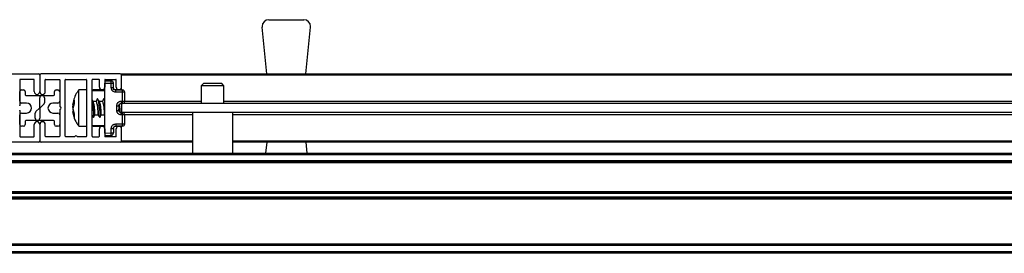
# Model space of a CAD drawing. Header units: millimetres. Extents: x 3236.23 to 3237.93, y 3074.95 to 3075.01.
# Tile 3 of 4: x 3237.0798 to 3237.2963, y 3074.9547 to 3075.006. Entities that reach past the tile are written whole.
import ezdxf

# ---------------------------------------------------------------- set-up
doc = ezdxf.new("R2010")
doc.units = ezdxf.units.MM
doc.layers.add('SANINDUSA', color=3, linetype='Continuous')

msp = doc.modelspace()

# ---------------------------------------------------------------- linework, layer by layer
at = {"layer": 'SANINDUSA'}
for p, q in [((3237.134089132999, 3074.994099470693), (3237.133058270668, 3075.004349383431)), ((3237.134550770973, 3075.005999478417), (3237.142233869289, 3075.005999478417)), ((3237.142695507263, 3074.994099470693), (3237.143726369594, 3075.004349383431)), ((3237.066492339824, 3074.994099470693), (3237.083892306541, 3074.994099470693)), ((3237.084192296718, 3074.993799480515), (3237.084192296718, 3074.99019947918)), ((3237.101892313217, 3074.994099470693), (3237.0844923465, 3074.994099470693)), ((3237.102192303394, 3074.994099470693), (3237.486192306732, 3074.994099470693)), ((3237.102192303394, 3074.994099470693), (3237.102192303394, 3074.993799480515)), ((3237.486192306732, 3074.993799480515), (3237.102192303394, 3074.993799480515)), ((3237.102192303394, 3074.991199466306), (3237.102192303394, 3074.993799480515)), ((3237.079792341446, 3074.99279949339), (3237.079792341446, 3074.98715403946)), ((3237.082892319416, 3074.992899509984), (3237.079892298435, 3074.992899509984)), ((3237.08299233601, 3074.99019947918), (3237.08299233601, 3074.99279949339)), ((3237.085392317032, 3074.99019947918), (3237.085392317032, 3074.99279949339)), ((3237.085492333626, 3074.992899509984), (3237.088492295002, 3074.992899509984)), ((3237.088592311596, 3074.99279949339), (3237.088592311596, 3074.98715403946)), ((3237.089792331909, 3074.9803994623), (3237.089792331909, 3074.99279949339)), ((3237.089892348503, 3074.992899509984), (3237.094392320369, 3074.992899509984)), ((3237.094492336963, 3074.99279949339), (3237.094492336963, 3074.9803994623)), ((3237.095692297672, 3074.9803994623), (3237.095692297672, 3074.99279949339)), ((3237.097192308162, 3074.992899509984), (3237.095792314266, 3074.992899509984)), ((3237.097292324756, 3074.991199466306), (3237.097292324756, 3074.99279949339)), ((3237.09849234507, 3074.99279949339), (3237.09849234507, 3074.991199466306)), ((3237.09849234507, 3074.992599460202), (3237.099901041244, 3074.992574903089)), ((3237.09849234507, 3074.981099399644), (3237.09849234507, 3074.992099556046)), ((3237.09849234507, 3074.992099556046), (3237.099901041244, 3074.992074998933)), ((3237.098592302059, 3074.992899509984), (3237.100892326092, 3074.992899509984)), ((3237.099901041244, 3074.991090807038), (3237.099901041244, 3074.992074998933)), ((3237.099901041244, 3074.992074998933), (3237.100392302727, 3074.992074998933)), ((3237.100392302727, 3074.991090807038), (3237.100392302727, 3074.992074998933)), ((3237.100992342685, 3074.991199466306), (3237.100992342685, 3074.99279949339)), ((3237.102192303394, 3074.990568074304), (3237.102192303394, 3074.991199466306)), ((3237.12019231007, 3074.991999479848), (3237.119692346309, 3074.991499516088)), ((3237.119692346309, 3074.991499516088), (3237.119692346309, 3074.987599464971)), ((3237.124692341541, 3074.991499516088), (3237.119692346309, 3074.991499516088)), ((3237.120195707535, 3074.991999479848), (3237.12019231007, 3074.991999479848)), ((3237.124192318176, 3074.991999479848), (3237.120195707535, 3074.991999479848)), ((3237.124692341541, 3074.991499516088), (3237.124192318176, 3074.991999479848)), ((3237.124692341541, 3074.987599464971), (3237.124692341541, 3074.991499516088)), ((3237.079792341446, 3074.988099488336), (3237.079792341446, 3074.99019947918)), ((3237.080192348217, 3074.990599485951), (3237.080592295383, 3074.990599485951)), ((3237.080992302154, 3074.99019947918), (3237.080992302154, 3074.989499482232)), ((3237.081142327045, 3074.989349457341), (3237.084692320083, 3074.989349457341)), ((3237.084692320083, 3074.989349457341), (3237.087242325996, 3074.989349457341)), ((3237.087392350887, 3074.989499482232), (3237.087392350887, 3074.99019947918)), ((3237.087792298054, 3074.990599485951), (3237.088192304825, 3074.990599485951)), ((3237.088592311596, 3074.99019947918), (3237.088592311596, 3074.988099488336)), ((3237.094492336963, 3074.990599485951), (3237.09276886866, 3074.990599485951)), ((3237.09276886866, 3074.982599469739), (3237.09276886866, 3074.990599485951)), ((3237.09849234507, 3074.990399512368), (3237.095692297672, 3074.990399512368)), ((3237.09849234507, 3074.990599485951), (3237.09589233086, 3074.990599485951)), ((3237.100432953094, 3074.990624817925), (3237.100392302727, 3074.990812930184)), ((3237.102192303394, 3074.990599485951), (3237.100438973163, 3074.990599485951)), ((3237.100883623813, 3074.990590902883), (3237.10240103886, 3074.99056443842)), ((3237.10240103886, 3074.99006447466), (3237.100883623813, 3074.990090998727)), ((3237.10240103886, 3074.988113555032), (3237.10240103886, 3074.99006447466)), ((3237.102892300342, 3074.99006447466), (3237.10240103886, 3074.99006447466)), ((3237.102892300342, 3074.988113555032), (3237.102892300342, 3074.99006447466)), ((3237.081292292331, 3074.987699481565), (3237.080192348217, 3074.987699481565)), ((3237.084192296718, 3074.986688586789), (3237.084192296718, 3074.988849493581)), ((3237.08502682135, 3074.987350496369), (3237.084258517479, 3074.98665908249)), ((3237.085192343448, 3074.988849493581), (3237.085192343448, 3074.987722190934)), ((3237.088192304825, 3074.987699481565), (3237.087092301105, 3074.987699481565)), ((3237.088838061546, 3074.986771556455), (3237.088610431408, 3074.987096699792)), ((3237.091437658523, 3074.987360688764), (3237.091771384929, 3074.98830011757)), ((3237.091771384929, 3074.987541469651), (3237.091437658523, 3074.98650971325)), ((3237.09169246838, 3074.987297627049), (3237.091437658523, 3074.987360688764)), ((3237.091437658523, 3074.986821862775), (3237.09155645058, 3074.987331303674)), ((3237.091437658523, 3074.98668924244), (3237.091601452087, 3074.987320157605)), ((3237.091771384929, 3074.98830011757), (3237.091771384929, 3074.987541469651)), ((3237.095929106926, 3074.988070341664), (3237.095692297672, 3074.988401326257)), ((3237.096628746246, 3074.988059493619), (3237.095936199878, 3074.988059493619)), ((3237.096834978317, 3074.988639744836), (3237.096603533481, 3074.988026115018)), ((3237.097329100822, 3074.988070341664), (3237.096914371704, 3074.988650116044)), ((3237.098028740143, 3074.988059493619), (3237.097336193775, 3074.988059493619)), ((3237.098234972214, 3074.988639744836), (3237.098003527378, 3074.988026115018)), ((3237.09849234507, 3074.988401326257), (3237.0983143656, 3074.988650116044)), ((3237.101101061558, 3074.986090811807), (3237.101101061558, 3074.987108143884)), ((3237.10159232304, 3074.987108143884), (3237.10159232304, 3074.986090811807)), ((3237.102083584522, 3074.9881080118), (3237.10240103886, 3074.988113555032)), ((3237.10240103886, 3074.987613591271), (3237.102083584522, 3074.987608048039)), ((3237.102192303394, 3074.987599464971), (3237.102192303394, 3074.987609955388)), ((3237.486192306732, 3074.987599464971), (3237.102192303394, 3074.987599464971)), ((3237.102192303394, 3074.987599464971), (3237.102192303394, 3074.98559949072)), ((3237.10240103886, 3074.988113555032), (3237.102892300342, 3074.988113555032)), ((3237.102892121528, 3074.988099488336), (3237.119692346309, 3074.988099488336)), ((3237.124692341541, 3074.988099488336), (3237.46369232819, 3074.988099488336)), ((3237.079792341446, 3074.98604491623), (3237.079792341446, 3074.9803994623)), ((3237.079792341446, 3074.98299947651), (3237.079792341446, 3074.985099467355)), ((3237.080192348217, 3074.985499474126), (3237.081292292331, 3074.985499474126)), ((3237.083192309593, 3074.98434946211), (3237.083192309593, 3074.985476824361)), ((3237.083357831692, 3074.985848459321), (3237.084126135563, 3074.9865398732)), ((3237.084192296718, 3074.986510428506), (3237.084192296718, 3074.98434946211)), ((3237.087092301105, 3074.985499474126), (3237.088192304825, 3074.985499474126)), ((3237.088592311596, 3074.98604491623), (3237.088592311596, 3074.9803994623)), ((3237.088592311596, 3074.985099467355), (3237.088592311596, 3074.98299947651)), ((3237.088610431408, 3074.986102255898), (3237.088838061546, 3074.986427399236)), ((3237.091437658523, 3074.98650971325), (3237.091771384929, 3074.985224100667)), ((3237.091437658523, 3074.986377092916), (3237.09155645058, 3074.985867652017)), ((3237.091771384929, 3074.984625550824), (3237.091437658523, 3074.985838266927)), ((3237.091771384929, 3074.985224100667), (3237.091771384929, 3074.984625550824)), ((3237.095692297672, 3074.984937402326), (3237.095970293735, 3074.984548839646)), ((3237.096049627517, 3074.984559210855), (3237.096281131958, 3074.985172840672)), ((3237.096268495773, 3074.985139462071), (3237.096978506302, 3074.985139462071)), ((3237.096955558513, 3074.985128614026), (3237.097370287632, 3074.984548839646)), ((3237.097449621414, 3074.984559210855), (3237.097681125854, 3074.985172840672)), ((3237.09766848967, 3074.985139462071), (3237.098378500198, 3074.985139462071)), ((3237.09835555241, 3074.985128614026), (3237.09849234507, 3074.984937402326)), ((3237.101637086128, 3074.98588809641), (3237.10159232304, 3074.986318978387)), ((3237.102083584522, 3074.985590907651), (3237.10240103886, 3074.985585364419)), ((3237.10240103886, 3074.985085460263), (3237.102083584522, 3074.985091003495)), ((3237.486192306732, 3074.98559949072), (3237.102192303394, 3074.98559949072)), ((3237.102192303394, 3074.985589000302), (3237.102192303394, 3074.98559949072)), ((3237.10240103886, 3074.98313448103), (3237.10240103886, 3074.985085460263)), ((3237.102892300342, 3074.985085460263), (3237.10240103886, 3074.985085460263)), ((3237.117742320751, 3074.985099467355), (3237.102892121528, 3074.985099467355)), ((3237.102892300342, 3074.98313448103), (3237.102892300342, 3074.985085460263)), ((3237.117742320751, 3074.98559949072), (3237.117742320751, 3074.976699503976)), ((3237.126642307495, 3074.976699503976), (3237.126642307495, 3074.98559949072)), ((3237.461742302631, 3074.985099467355), (3237.126642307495, 3074.985099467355)), ((3237.080592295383, 3074.982599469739), (3237.080192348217, 3074.982599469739)), ((3237.080992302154, 3074.983699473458), (3237.080992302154, 3074.98299947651)), ((3237.083692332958, 3074.983849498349), (3237.081142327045, 3074.983849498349)), ((3237.08299233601, 3074.9803994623), (3237.08299233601, 3074.98299947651)), ((3237.087242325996, 3074.983849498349), (3237.083692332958, 3074.983849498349)), ((3237.084192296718, 3074.98299947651), (3237.084192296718, 3074.979399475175)), ((3237.085392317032, 3074.9803994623), (3237.085392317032, 3074.98299947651)), ((3237.087392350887, 3074.98299947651), (3237.087392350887, 3074.983699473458)), ((3237.088192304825, 3074.982599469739), (3237.087792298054, 3074.982599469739)), ((3237.09276886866, 3074.982599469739), (3237.094492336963, 3074.982599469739)), ((3237.095692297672, 3074.982799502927), (3237.09849234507, 3074.982799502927)), ((3237.09589233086, 3074.982599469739), (3237.09849234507, 3074.982599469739)), ((3237.100438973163, 3074.982599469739), (3237.102192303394, 3074.982599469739)), ((3237.100883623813, 3074.983107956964), (3237.10240103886, 3074.98313448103)), ((3237.10240103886, 3074.982634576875), (3237.100883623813, 3074.982608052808)), ((3237.102192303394, 3074.981999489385), (3237.102192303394, 3074.982630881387)), ((3237.10240103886, 3074.98313448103), (3237.102892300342, 3074.98313448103)), ((3237.097292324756, 3074.9803994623), (3237.097292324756, 3074.981999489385)), ((3237.09849234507, 3074.981999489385), (3237.09849234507, 3074.9803994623)), ((3237.09849234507, 3074.981099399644), (3237.099901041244, 3074.981124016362)), ((3237.09849234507, 3074.980599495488), (3237.099901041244, 3074.980624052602)), ((3237.099901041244, 3074.981124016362), (3237.099901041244, 3074.982108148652)), ((3237.099901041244, 3074.981124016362), (3237.100392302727, 3074.981124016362)), ((3237.100392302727, 3074.982108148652), (3237.100392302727, 3074.981124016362)), ((3237.100992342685, 3074.9803994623), (3237.100992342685, 3074.981999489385)), ((3237.102192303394, 3074.979399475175), (3237.102192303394, 3074.981999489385)), ((3237.083892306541, 3074.979099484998), (3237.066492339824, 3074.979099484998)), ((3237.079892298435, 3074.980299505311), (3237.082892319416, 3074.980299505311)), ((3237.101892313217, 3074.979099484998), (3237.0844923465, 3074.979099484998)), ((3237.088492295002, 3074.980299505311), (3237.085492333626, 3074.980299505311)), ((3237.091842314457, 3074.980299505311), (3237.089892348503, 3074.980299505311)), ((3237.094392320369, 3074.980299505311), (3237.092442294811, 3074.980299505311)), ((3237.095792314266, 3074.980299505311), (3237.097192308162, 3074.980299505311)), ((3237.100892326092, 3074.980299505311), (3237.098592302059, 3074.980299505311)), ((3237.102192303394, 3074.979399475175), (3237.102192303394, 3074.979099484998)), ((3237.102192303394, 3074.979399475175), (3237.117742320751, 3074.979399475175)), ((3237.117742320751, 3074.979099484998), (3237.102192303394, 3074.979099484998)), ((3237.126642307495, 3074.979399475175), (3237.461742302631, 3074.979399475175)), ((3237.461742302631, 3074.979099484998), (3237.126642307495, 3074.979099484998)), ((3237.134089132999, 3074.979099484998), (3237.133847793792, 3074.976699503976)), ((3237.142695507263, 3074.979099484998), (3237.14293684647, 3074.976699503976)), ((3236.280192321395, 3074.976699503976), (3237.888192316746, 3074.976699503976)), ((3236.280192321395, 3074.976399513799), (3237.888192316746, 3074.976399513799)), ((3237.888192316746, 3074.974999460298), (3236.280192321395, 3074.974999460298)), ((3237.888192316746, 3074.97469947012), (3236.280192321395, 3074.97469947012)), ((3237.888192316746, 3074.974599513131), (3236.280192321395, 3074.974599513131)), ((3236.280192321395, 3074.968299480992), (3237.888192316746, 3074.968299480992)), ((3236.280192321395, 3074.968199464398), (3237.888192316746, 3074.968199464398)), ((3236.280192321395, 3074.967899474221), (3237.888192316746, 3074.967899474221)), ((3237.888192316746, 3074.96699950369), (3236.280192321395, 3074.96699950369)), ((3237.888192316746, 3074.966699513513), (3236.280192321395, 3074.966699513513)), ((3237.888192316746, 3074.966599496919), (3236.280192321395, 3074.966599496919)), ((3236.280192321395, 3074.956799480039), (3237.888192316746, 3074.956799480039)), ((3237.888192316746, 3074.956699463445), (3236.280192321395, 3074.956699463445)), ((3237.888192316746, 3074.956399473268), (3236.280192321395, 3074.956399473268)), ((3237.888192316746, 3074.954999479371), (3236.280192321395, 3074.954999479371)), ((3237.888192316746, 3074.954699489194), (3236.280192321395, 3074.954699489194))]:
    msp.add_line(p, q, dxfattribs=at)
at = {"layer": 'SANINDUSA', "flags": 128}
for points in [[(3237.096092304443, 3074.987526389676), (3237.095999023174, 3074.987902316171), (3237.095929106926, 3074.988070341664)], [(3237.096792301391, 3074.987480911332), (3237.096885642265, 3074.986977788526), (3237.096965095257, 3074.986408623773), (3237.097018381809, 3074.985862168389), (3237.097037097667, 3074.985423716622), (3237.097018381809, 3074.985161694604), (3237.096965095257, 3074.985117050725), (3237.096948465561, 3074.985139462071)], [(3237.097487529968, 3074.984973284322), (3237.097461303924, 3074.985594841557), (3237.09738644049, 3074.986369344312), (3237.097274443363, 3074.987178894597), (3237.097142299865, 3074.987900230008), (3237.097010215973, 3074.988423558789), (3237.096898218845, 3074.98866918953), (3237.096834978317, 3074.988639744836)], [(3237.09749229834, 3074.987526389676), (3237.097399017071, 3074.987902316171), (3237.097329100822, 3074.988070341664)], [(3237.098192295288, 3074.987480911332), (3237.098285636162, 3074.986977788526), (3237.098365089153, 3074.986408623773), (3237.098418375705, 3074.985862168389), (3237.098437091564, 3074.985423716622), (3237.098418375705, 3074.985161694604), (3237.098365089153, 3074.985117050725), (3237.098348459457, 3074.985139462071)], [(3237.09849234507, 3074.988122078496), (3237.098410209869, 3074.988423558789), (3237.098298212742, 3074.98866918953), (3237.098234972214, 3074.988639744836)], [(3237.095970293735, 3074.984548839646), (3237.095986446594, 3074.984529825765), (3237.096061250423, 3074.984599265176), (3237.096087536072, 3074.984973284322)], [(3237.097370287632, 3074.984548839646), (3237.09738644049, 3074.984529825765), (3237.097461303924, 3074.984599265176), (3237.097487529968, 3074.984973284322)]]:
    msp.add_lwpolyline(points, dxfattribs=at)
at = {"layer": 'SANINDUSA'}
for centre, radius, start, end in [((3237.134550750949, 3075.004499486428), 0.001500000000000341, 90, 180), ((3237.134550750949, 3075.004499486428), 0.001500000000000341, 180, 185.7431938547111), ((3237.142233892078, 3075.004499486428), 0.001499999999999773, 0, 90), ((3237.142233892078, 3075.004499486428), 0.001499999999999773, 354.2568061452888, 0), ((3237.083892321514, 3074.993799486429), 0.0003000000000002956, 0, 90), ((3237.084492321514, 3074.993799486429), 0.0003000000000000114, 90, 180), ((3237.101892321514, 3074.993799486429), 0.0003000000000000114, 0, 90), ((3237.079892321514, 3074.992799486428), 0.0001000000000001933, 90, 180), ((3237.082892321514, 3074.992799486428), 0.0001000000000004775, 0, 90), ((3237.085492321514, 3074.992799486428), 0.0001000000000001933, 90, 180), ((3237.088492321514, 3074.992799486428), 0.0001000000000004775, 0, 90), ((3237.089892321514, 3074.992799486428), 0.0001000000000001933, 90, 180), ((3237.094392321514, 3074.992799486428), 0.0001000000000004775, 0, 90), ((3237.095792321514, 3074.992799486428), 0.0001000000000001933, 90, 180), ((3237.097192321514, 3074.992799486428), 0.0001000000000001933, 0, 90), ((3237.097892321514, 3074.991199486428), 0.0006000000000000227, 180, 0), ((3237.098592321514, 3074.992799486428), 0.0001000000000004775, 90, 180), ((3237.092768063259, 3074.992324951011), 0.007137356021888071, 357.9930764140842, 2.006923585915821), ((3237.099892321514, 3074.992074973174), 0.0005000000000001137, 0, 88.99999999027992), ((3237.100892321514, 3074.992799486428), 0.0001000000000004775, 0, 90), ((3237.101592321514, 3074.991199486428), 0.0006000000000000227, 180, 0), ((3237.080192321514, 3074.990199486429), 0.0003999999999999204, 90, 180), ((3237.080592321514, 3074.990199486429), 0.0004000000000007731, 0, 90), ((3237.081142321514, 3074.989499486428), 0.0001500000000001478, 180, 270), ((3237.083592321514, 3074.990199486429), 0.0006000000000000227, 180, 0), ((3237.084792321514, 3074.990199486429), 0.0006000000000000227, 180, 0), ((3237.084692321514, 3074.988849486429), 0.0005000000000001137, 90, 180), ((3237.084692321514, 3074.988849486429), 0.0005000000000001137, 0, 90), ((3237.087242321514, 3074.989499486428), 0.000150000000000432, 270, 0), ((3237.087792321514, 3074.990199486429), 0.0004000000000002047, 90, 180), ((3237.088192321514, 3074.990199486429), 0.0004000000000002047, 0, 90), ((3237.095892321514, 3074.990399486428), 0.0001999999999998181, 90, 180), ((3237.09526637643, 3074.99031445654), 0.00713904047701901, 357.9933108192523, 2.006689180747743), ((3237.102392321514, 3074.990064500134), 0.0004999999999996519, 0, 88.99999999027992), ((3237.079692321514, 3074.987154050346), 0.0001000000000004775, 325.0000000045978, 0), ((3237.080192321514, 3074.988099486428), 0.0003999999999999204, 180, 270), ((3237.081292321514, 3074.986599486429), 0.001100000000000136, 270, 90), ((3237.084692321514, 3074.987722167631), 0.0005000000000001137, 311.9872125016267, 0), ((3237.087092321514, 3074.986599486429), 0.001100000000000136, 90, 270), ((3237.088192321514, 3074.988099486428), 0.0004000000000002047, 270, 0), ((3237.088692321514, 3074.987154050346), 0.0001000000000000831, 180, 214.9999999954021), ((3237.080245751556, 3074.984584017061), 0.01584656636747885, 1.407599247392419, 12.90116344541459), ((3237.09526637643, 3074.987863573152), 0.007139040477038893, 357.9933108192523, 2.006689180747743), ((3237.102392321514, 3074.988113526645), 0.0004999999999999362, 271.0000000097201, 0), ((3237.079692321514, 3074.986044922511), 0.0001000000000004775, 0, 34.99999999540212), ((3237.080192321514, 3074.985099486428), 0.0003999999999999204, 90, 180), ((3237.083692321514, 3074.985476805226), 0.0005000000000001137, 131.9872125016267, 180), ((3237.083992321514, 3074.986688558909), 0.0001999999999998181, 311.9872125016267, 0), ((3237.084392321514, 3074.986510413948), 0.0001999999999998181, 131.9872125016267, 180), ((3237.088192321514, 3074.985099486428), 0.0004000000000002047, 0, 90), ((3237.088692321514, 3074.986044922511), 9.99999999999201e-05, 145.0000000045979, 180), ((3237.088592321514, 3074.986599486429), 0.0002999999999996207, 325.0000000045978, 34.99999999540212), ((3237.095268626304, 3074.985335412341), 0.007136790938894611, 357.9929174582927, 2.007082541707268), ((3237.102392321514, 3074.985085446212), 0.0004999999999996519, 0, 88.99999999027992), ((3237.080192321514, 3074.982999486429), 0.0004000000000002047, 180, 270), ((3237.080592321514, 3074.982999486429), 0.0004000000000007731, 270, 0), ((3237.081142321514, 3074.983699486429), 0.0001499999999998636, 90, 180), ((3237.083592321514, 3074.982999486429), 0.0006000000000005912, 0, 180), ((3237.083692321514, 3074.984349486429), 0.0005000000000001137, 180, 270), ((3237.083692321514, 3074.984349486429), 0.0005000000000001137, 270, 0), ((3237.084792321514, 3074.982999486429), 0.0006000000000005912, 0, 180), ((3237.087242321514, 3074.983699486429), 0.000150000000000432, 0, 90), ((3237.087792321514, 3074.982999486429), 0.0004000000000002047, 180, 270), ((3237.088192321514, 3074.982999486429), 0.0004000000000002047, 270, 0), ((3237.095892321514, 3074.982799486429), 0.0002000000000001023, 180, 270), ((3237.097892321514, 3074.981999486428), 0.0006000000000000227, 0, 180), ((3237.101592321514, 3074.981999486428), 0.0006000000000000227, 0, 180), ((3237.095268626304, 3074.982884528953), 0.007136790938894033, 357.9929174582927, 2.007082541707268), ((3237.102392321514, 3074.983134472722), 0.0005000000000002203, 271.0000000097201, 0), ((3237.079892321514, 3074.980399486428), 0.0001000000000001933, 180, 270), ((3237.082892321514, 3074.980399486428), 0.0001000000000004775, 270, 0), ((3237.085492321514, 3074.980399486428), 9.999999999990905e-05, 180, 270), ((3237.088492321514, 3074.980399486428), 0.0001000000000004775, 270, 0), ((3237.089892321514, 3074.980399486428), 9.999999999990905e-05, 180, 270), ((3237.092142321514, 3074.980174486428), 0.0003250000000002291, 22.61986493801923, 157.3801350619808), ((3237.094392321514, 3074.980399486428), 0.0001000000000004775, 270, 0), ((3237.095792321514, 3074.980399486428), 9.999999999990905e-05, 180, 270), ((3237.097192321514, 3074.980399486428), 9.999999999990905e-05, 270, 0), ((3237.098592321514, 3074.980399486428), 0.0001000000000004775, 180, 270), ((3237.092765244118, 3074.980874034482), 0.007140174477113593, 357.9936296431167, 2.006370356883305), ((3237.099892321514, 3074.981123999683), 0.0005000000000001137, 271.0000000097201, 0), ((3237.100892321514, 3074.980399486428), 0.0001000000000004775, 270, 0), ((3237.083892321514, 3074.979399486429), 0.0003000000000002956, 270, 0), ((3237.084492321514, 3074.979399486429), 0.0003000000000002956, 180, 270), ((3237.101892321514, 3074.979399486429), 0.0003000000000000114, 270, 0)]:
    msp.add_arc(centre, radius, start, end, dxfattribs=at)
for centre, major_axis, ratio, start_param, end_param in [((3237.0967874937, 3074.986599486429), (-0.0001930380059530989, 0.001459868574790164), 0.1014794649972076, 3.128174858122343, 5.347122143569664), ((3237.0981874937, 3074.986599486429), (-0.0001930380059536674, 0.001459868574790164), 0.1014794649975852, 3.12817485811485, 5.347122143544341)]:
    msp.add_ellipse(centre, major_axis=major_axis, ratio=ratio, start_param=start_param, end_param=end_param, dxfattribs=at)
for points, knots in [([(3237.092779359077, 3074.99056366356), (3237.092639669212, 3074.99039255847), (3237.09222189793, 3074.989880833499), (3237.091772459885, 3074.988853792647), (3237.09146569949, 3074.987916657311), (3237.091453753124, 3074.987384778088), (3237.091452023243, 3074.987307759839)], [0, 0, 0, 0, 0.1850482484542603, 0.5534248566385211, 0.9353341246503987, 1, 1, 1, 1]), ([(3237.100883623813, 3074.990090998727), (3237.10075939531, 3074.990106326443), (3237.100567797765, 3074.990129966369), (3237.100338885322, 3074.990255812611), (3237.100183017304, 3074.990384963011), (3237.100056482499, 3074.990543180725), (3237.099934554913, 3074.990774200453), (3237.099914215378, 3074.990966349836), (3237.099901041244, 3074.991090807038)], [0, 0, 0, 0, 0.2397137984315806, 0.369710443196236, 0.5000394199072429, 0.6300156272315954, 0.760357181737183, 1, 1, 1, 1]), ([(3237.099901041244, 3074.991090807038), (3237.099933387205, 3074.991090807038), (3237.099998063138, 3074.991090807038), (3237.100090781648, 3074.991090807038), (3237.10017700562, 3074.991090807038), (3237.100224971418, 3074.991090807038), (3237.100248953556, 3074.991090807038)], [0, 0, 0, 0, 0.2500530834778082, 0.4999825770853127, 0.7499992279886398, 1, 1, 1, 1]), ([(3237.100248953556, 3074.991090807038), (3237.100270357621, 3074.991090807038), (3237.100313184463, 3074.991090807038), (3237.100357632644, 3074.991090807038), (3237.100386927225, 3074.991090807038), (3237.100390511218, 3074.991090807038), (3237.100392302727, 3074.991090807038)], [0, 0, 0, 0, 0.2499020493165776, 0.5000225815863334, 0.7500793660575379, 0.9999999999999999, 0.9999999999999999, 0.9999999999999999, 0.9999999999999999]), ([(3237.100535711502, 3074.990740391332), (3237.100493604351, 3074.990793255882), (3237.100411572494, 3074.990896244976), (3237.100398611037, 3074.991027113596), (3237.100392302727, 3074.991090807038)], [0, 0, 0, 0, 0.5133024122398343, 1, 1, 1, 1]), ([(3237.100883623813, 3074.990590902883), (3237.100851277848, 3074.990593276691), (3237.100786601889, 3074.990598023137), (3237.100693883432, 3074.990628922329), (3237.100607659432, 3074.990674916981), (3237.100559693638, 3074.99071856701), (3237.100535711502, 3074.990740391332)], [0, 0, 0, 0, 0.2500530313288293, 0.4999825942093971, 0.7499992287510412, 1, 1, 1, 1]), ([(3237.100887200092, 3074.99044445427), (3237.100887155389, 3074.990466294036), (3237.100887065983, 3074.990509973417), (3237.10088630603, 3074.990555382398), (3237.100885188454, 3074.990585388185), (3237.100884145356, 3074.990589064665), (3237.100883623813, 3074.990590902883)], [0, 0, 0, 0, 0.2500050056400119, 0.5000083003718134, 0.7500072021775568, 1, 1, 1, 1]), ([(3237.100883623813, 3074.990090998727), (3237.100884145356, 3074.990123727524), (3237.100885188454, 3074.990189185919), (3237.10088630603, 3074.990283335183), (3237.100887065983, 3074.990371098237), (3237.100887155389, 3074.990420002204), (3237.100887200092, 3074.99044445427)], [0, 0, 0, 0, 0.2499927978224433, 0.4999916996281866, 0.7499949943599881, 1, 1, 1, 1]), ([(3237.096274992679, 3074.985175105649), (3237.096282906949, 3074.985201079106), (3237.096297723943, 3074.985249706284), (3237.096302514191, 3074.985458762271), (3237.096294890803, 3074.985757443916), (3237.096266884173, 3074.986181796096), (3237.096218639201, 3074.986672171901), (3237.096158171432, 3074.987146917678), (3237.096113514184, 3074.987404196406), (3237.096092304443, 3074.987526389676)], [0, 0, 0, 0, 0.1263896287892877, 0.2366250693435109, 0.3720210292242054, 0.5316908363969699, 0.6920425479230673, 0.8537371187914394, 1, 1, 1, 1]), ([(3237.096792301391, 3074.987480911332), (3237.096768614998, 3074.98760193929), (3237.096721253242, 3074.987843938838), (3237.096663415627, 3074.988036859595), (3237.096638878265, 3074.988040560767), (3237.096628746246, 3074.988042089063)], [0, 0, 0, 0, 0.3700197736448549, 0.7398672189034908, 1, 1, 1, 1]), ([(3237.097674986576, 3074.985175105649), (3237.097682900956, 3074.985201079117), (3237.09769771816, 3074.985249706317), (3237.097702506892, 3074.985458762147), (3237.097694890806, 3074.985757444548), (3237.097666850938, 3074.986181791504), (3237.097618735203, 3074.986672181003), (3237.097558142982, 3074.987146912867), (3237.09751350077, 3074.987404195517), (3237.09749229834, 3074.987526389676)], [0, 0, 0, 0, 0.1263895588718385, 0.2366249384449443, 0.3720208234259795, 0.5316905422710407, 0.6920402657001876, 0.8537371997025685, 1, 1, 1, 1]), ([(3237.098192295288, 3074.987480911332), (3237.098168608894, 3074.98760193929), (3237.098121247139, 3074.987843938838), (3237.098063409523, 3074.988036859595), (3237.098038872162, 3074.988040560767), (3237.098028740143, 3074.988042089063)], [0, 0, 0, 0, 0.3700197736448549, 0.7398672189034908, 1, 1, 1, 1]), ([(3237.101101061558, 3074.987108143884), (3237.101114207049, 3074.987232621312), (3237.101134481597, 3074.987424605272), (3237.101256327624, 3074.987655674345), (3237.101382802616, 3074.98781370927), (3237.101538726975, 3074.987943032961), (3237.101767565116, 3074.988069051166), (3237.101959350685, 3074.98809269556), (3237.102083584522, 3074.9881080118)], [0, 0, 0, 0, 0.2396710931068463, 0.3696493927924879, 0.4999791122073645, 0.6299473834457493, 0.7602892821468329, 1, 1, 1, 1]), ([(3237.101101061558, 3074.987108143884), (3237.101133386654, 3074.987108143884), (3237.101198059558, 3074.987108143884), (3237.101290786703, 3074.987108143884), (3237.101377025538, 3074.987108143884), (3237.1014249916, 3074.987108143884), (3237.101448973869, 3074.987108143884)], [0, 0, 0, 0, 0.2499019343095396, 0.4999794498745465, 0.7499976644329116, 1, 1, 1, 1]), ([(3237.101448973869, 3074.987108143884), (3237.101470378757, 3074.987108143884), (3237.10151317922, 3074.987108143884), (3237.101557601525, 3074.987108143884), (3237.101586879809, 3074.987108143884), (3237.101590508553, 3074.987108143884), (3237.10159232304, 3074.987108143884)], [0, 0, 0, 0, 0.2500016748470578, 0.4998945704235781, 0.7499314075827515, 1, 1, 1, 1]), ([(3237.10159232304, 3074.987108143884), (3237.101598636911, 3074.987171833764), (3237.101611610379, 3074.987302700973), (3237.101693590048, 3074.987405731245), (3237.10173567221, 3074.987458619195)], [0, 0, 0, 0, 0.4866756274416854, 0.9999999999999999, 0.9999999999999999, 0.9999999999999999, 0.9999999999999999]), ([(3237.101895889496, 3074.985631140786), (3237.101895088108, 3074.98567013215), (3237.101891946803, 3074.985822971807), (3237.10186617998, 3074.986185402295), (3237.101818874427, 3074.986671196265), (3237.101758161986, 3074.987147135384), (3237.101713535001, 3074.98740426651), (3237.101692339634, 3074.987526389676)], [0, 0, 0, 0, 0.08010469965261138, 0.3139970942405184, 0.5488883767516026, 0.7857467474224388, 1, 1, 1, 1]), ([(3237.10173567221, 3074.987458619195), (3237.101759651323, 3074.987480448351), (3237.101807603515, 3074.98752410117), (3237.10189387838, 3074.987570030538), (3237.101986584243, 3074.987600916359), (3237.102051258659, 3074.987605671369), (3237.102083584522, 3074.987608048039)], [0, 0, 0, 0, 0.25002202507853, 0.4999811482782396, 0.750078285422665, 1, 1, 1, 1]), ([(3237.102083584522, 3074.9881080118), (3237.102084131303, 3074.988075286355), (3237.102085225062, 3074.988009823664), (3237.102086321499, 3074.98791563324), (3237.102087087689, 3074.987827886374), (3237.102087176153, 3074.987779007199), (3237.102087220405, 3074.987754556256)], [0, 0, 0, 0, 0.2499898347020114, 0.5000698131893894, 0.749918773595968, 1, 1, 1, 1]), ([(3237.102087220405, 3074.987754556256), (3237.102087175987, 3074.987732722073), (3237.102087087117, 3074.98768903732), (3237.102086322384, 3074.987643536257), (3237.102085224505, 3074.98761365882), (3237.102084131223, 3074.987609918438), (3237.102083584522, 3074.987608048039)], [0, 0, 0, 0, 0.2499056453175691, 0.499998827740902, 0.7499717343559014, 1, 1, 1, 1]), ([(3237.091483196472, 3074.98573372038), (3237.091534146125, 3074.985390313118), (3237.091658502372, 3074.984552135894), (3237.092114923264, 3074.983495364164), (3237.092593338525, 3074.982878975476), (3237.092765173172, 3074.982657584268)], [0, 0, 0, 0, 0.3078533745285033, 0.7513984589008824, 1, 1, 1, 1]), ([(3237.102083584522, 3074.985091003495), (3237.101959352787, 3074.9851063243), (3237.101767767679, 3074.985129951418), (3237.101538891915, 3074.985255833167), (3237.101383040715, 3074.985384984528), (3237.101256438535, 3074.98554316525), (3237.101134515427, 3074.98577420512), (3237.1011142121, 3074.985966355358), (3237.101101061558, 3074.986090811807)], [0, 0, 0, 0, 0.2397172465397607, 0.3696821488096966, 0.5000138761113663, 0.6300164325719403, 0.7603602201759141, 1, 1, 1, 1]), ([(3237.101101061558, 3074.986090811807), (3237.101133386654, 3074.986090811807), (3237.101198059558, 3074.986090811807), (3237.101290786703, 3074.986090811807), (3237.101377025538, 3074.986090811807), (3237.1014249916, 3074.986090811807), (3237.101448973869, 3074.986090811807)], [0, 0, 0, 0, 0.2499019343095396, 0.4999794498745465, 0.7499976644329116, 1, 1, 1, 1]), ([(3237.101448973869, 3074.986090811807), (3237.101470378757, 3074.986090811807), (3237.10151317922, 3074.986090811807), (3237.101557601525, 3074.986090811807), (3237.101586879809, 3074.986090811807), (3237.101590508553, 3074.986090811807), (3237.10159232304, 3074.986090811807)], [0, 0, 0, 0, 0.2500016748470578, 0.4998945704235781, 0.7499314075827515, 1, 1, 1, 1]), ([(3237.10173567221, 3074.9857403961), (3237.101693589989, 3074.985793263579), (3237.101611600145, 3074.985896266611), (3237.10159863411, 3074.986027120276), (3237.10159232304, 3074.986090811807)], [0, 0, 0, 0, 0.5132613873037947, 1, 1, 1, 1]), ([(3237.102083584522, 3074.985590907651), (3237.102051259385, 3074.985593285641), (3237.101986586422, 3074.98559804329), (3237.10189386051, 3074.98562891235), (3237.101807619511, 3074.985674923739), (3237.101759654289, 3074.985718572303), (3237.10173567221, 3074.9857403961)], [0, 0, 0, 0, 0.2499032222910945, 0.4999818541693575, 0.7499964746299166, 1, 1, 1, 1]), ([(3237.102087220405, 3074.985444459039), (3237.102087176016, 3074.985466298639), (3237.102087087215, 3074.985509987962), (3237.102086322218, 3074.985555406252), (3237.10208522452, 3074.985585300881), (3237.102084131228, 3074.98558903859), (3237.102083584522, 3074.985590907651)], [0, 0, 0, 0, 0.2499235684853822, 0.4999629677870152, 0.7499538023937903, 0.9999999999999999, 0.9999999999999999, 0.9999999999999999, 0.9999999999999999]), ([(3237.102083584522, 3074.985091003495), (3237.102084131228, 3074.985123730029), (3237.102085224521, 3074.985189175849), (3237.102086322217, 3074.985283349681), (3237.10208708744, 3074.985371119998), (3237.102087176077, 3074.985420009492), (3237.102087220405, 3074.985444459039)], [0, 0, 0, 0, 0.2499926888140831, 0.4999300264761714, 0.7499159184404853, 1, 1, 1, 1]), ([(3237.099901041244, 3074.982108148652), (3237.099914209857, 3074.982232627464), (3237.099934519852, 3074.982424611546), (3237.100056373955, 3074.98265565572), (3237.100182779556, 3074.982813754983), (3237.100338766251, 3074.982943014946), (3237.100567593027, 3074.983069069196), (3237.100759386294, 3074.983092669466), (3237.100883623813, 3074.983107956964)], [0, 0, 0, 0, 0.2396770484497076, 0.3696547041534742, 0.4999596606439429, 0.6299563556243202, 0.7602976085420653, 1, 1, 1, 1]), ([(3237.100535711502, 3074.982458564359), (3237.100559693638, 3074.982480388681), (3237.100607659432, 3074.98252403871), (3237.100693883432, 3074.982570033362), (3237.100786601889, 3074.982600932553), (3237.100851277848, 3074.982605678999), (3237.100883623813, 3074.982608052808)], [0, 0, 0, 0, 0.2500007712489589, 0.5000174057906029, 0.7499469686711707, 1, 1, 1, 1]), ([(3237.100883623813, 3074.983107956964), (3237.10088414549, 3074.983075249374), (3237.100885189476, 3074.983009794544), (3237.10088630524, 3074.982915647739), (3237.100887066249, 3074.982827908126), (3237.10088715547, 3074.982779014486), (3237.100887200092, 3074.982754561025)], [0, 0, 0, 0, 0.249876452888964, 0.5000558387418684, 0.7499600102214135, 1, 1, 1, 1]), ([(3237.100887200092, 3074.982754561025), (3237.100887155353, 3074.982732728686), (3237.100887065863, 3074.982689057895), (3237.100886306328, 3074.982643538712), (3237.100885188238, 3074.982613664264), (3237.100884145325, 3074.982609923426), (3237.100883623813, 3074.982608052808)], [0, 0, 0, 0, 0.2499943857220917, 0.5000587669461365, 0.750002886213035, 0.9999999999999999, 0.9999999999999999, 0.9999999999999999, 0.9999999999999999]), ([(3237.099901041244, 3074.982108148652), (3237.099933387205, 3074.982108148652), (3237.099998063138, 3074.982108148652), (3237.100090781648, 3074.982108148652), (3237.10017700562, 3074.982108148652), (3237.100224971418, 3074.982108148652), (3237.100248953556, 3074.982108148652)], [0, 0, 0, 0, 0.2500530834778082, 0.4999825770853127, 0.7499992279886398, 1, 1, 1, 1]), ([(3237.100248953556, 3074.982108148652), (3237.100270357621, 3074.982108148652), (3237.100313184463, 3074.982108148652), (3237.100357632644, 3074.982108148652), (3237.100386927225, 3074.982108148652), (3237.100390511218, 3074.982108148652), (3237.100392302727, 3074.982108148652)], [0, 0, 0, 0, 0.2499020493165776, 0.5000225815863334, 0.7500793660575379, 0.9999999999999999, 0.9999999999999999, 0.9999999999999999, 0.9999999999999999]), ([(3237.100392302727, 3074.982108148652), (3237.100398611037, 3074.982171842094), (3237.100411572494, 3074.982302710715), (3237.100493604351, 3074.982405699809), (3237.100535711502, 3074.982458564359)], [0, 0, 0, 0, 0.4866975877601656, 1, 1, 1, 1])]:
    msp.add_open_spline(points, degree=3, knots=knots, dxfattribs=at)

doc.saveas('drawing.dxf')
